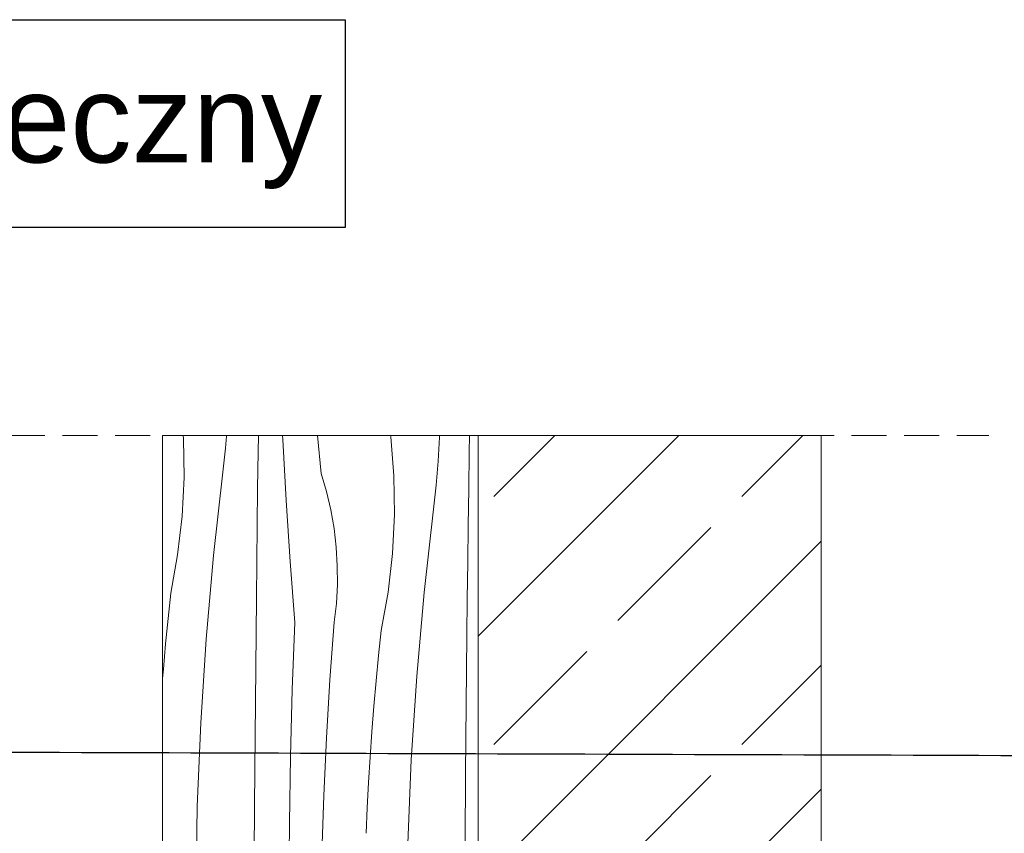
# Model space of a CAD drawing. Header units: millimetres. Extents: x -7814 to 55813, y 465 to 25965.
# Tile 68 of 112: x 49142 to 49704, y 11416 to 11880. Entities that reach past the tile are written whole.
import ezdxf

# ---------------------------------------------------------------- set-up
doc = ezdxf.new("R2010")
doc.units = ezdxf.units.MM
doc.linetypes.add('Hidden Line', pattern=[30, 20, -10])
for name, color, linetype, lineweight in [('2D Drafting - General2', 251, 'Continuous', 15), ('2D Drafting - General81', 251, 'Continuous', 20), ('Annotation - Label5', 161, 'Continuous', 25), ('Annotation - Text5', 161, 'Continuous', 25)]:
    doc.layers.add(name, color=color, linetype=linetype, lineweight=lineweight)
doc.styles.add('GENERATED_STYLE_1', font='arial.ttf')
doc.styles.get("Standard").update_dxf_attribs({"font": 'arial.ttf'})
doc.dimstyles.new('GENERATED_STYLE__19', dxfattribs={"dimtxt": 0.18, "dimasz": 91.2, "dimexe": 0.18, "dimexo": 0.0625, "dimgap": 0.09, "dimtad": 0, "dimtih": 1, "dimtoh": 1, "dimdec": 4, "dimzin": 0, "dimdsep": 46, "dimtxsty": 'Standard', "dimcen": 0.09, "dimadec": 0, "dimazin": 0, "dimtfac": 1, "dimtdec": 4, "dimtmove": 0, "dimatfit": 3, "dimldrblk": 'ARROWHEAD_5', "dimfxl": 0, "dimtolj": 1, "dimtzin": 0, "dimarcsym": 0})

# ---------------------------------------------------------------- blocks, each defined once
blk = doc.blocks.new('*X44')
at = {"layer": '2D Drafting - General81', "linetype": 'Continuous'}
for p, q in [((-49214.84, 62930.22), (-49214.98, 62931.95)), ((-49214.5, 62908.05), (-49214.84, 62930.22)), ((-49190.83, 62924.74), (-49190.21, 62931.58)), ((-49190.21, 62931.58), (-49190.18, 62931.95)), ((-49172.23, 62922.68), (-49172.07, 62931.95)), ((-49158.23, 62929.77), (-49158.33, 62931.95)), ((-49136.31, 62910.34), (-49138.36, 62931.95)), ((-49096.56, 62931.16), (-49096.67, 62931.95)), ((-49094.77, 62909.05), (-49096.56, 62931.16)), ((-49069.16, 62924.12), (-49068.8, 62930.98)), ((-49068.8, 62930.98), (-49068.76, 62931.95)), ((-49051.82, 62922.4), (-49051.64, 62931.95)), ((-49191.55, 62917.91), (-49190.83, 62924.74)), ((-49156.21, 62894.92), (-49158.23, 62929.77)), ((-49172.54, 62901.79), (-49172.23, 62922.68)), ((-49069.6, 62917.26), (-49069.16, 62924.12)), ((-49052.16, 62901.51), (-49051.82, 62922.4)), ((-49192.35, 62911.08), (-49191.55, 62917.91)), ((-49070.14, 62910.41), (-49069.6, 62917.26)), ((-49215.6, 62885.9), (-49214.5, 62908.05)), ((-49197.68, 62863.56), (-49192.35, 62911.08)), ((-49133.27, 62900.05), (-49136.31, 62910.34)), ((-49094.43, 62886.88), (-49094.77, 62909.05)), ((-49070.77, 62903.57), (-49070.14, 62910.41)), ((-49172.81, 62880.9), (-49172.54, 62901.79)), ((-49071.48, 62896.73), (-49070.77, 62903.57)), ((-49130.82, 62889.61), (-49133.27, 62900.05)), ((-49072.28, 62889.91), (-49071.48, 62896.73)), ((-49052.47, 62880.62), (-49052.16, 62901.51)), ((-49153.9, 62860.08), (-49156.21, 62894.92)), ((-49218.13, 62863.86), (-49215.6, 62885.9)), ((-49128.97, 62879.04), (-49130.82, 62889.61)), ((-49095.53, 62864.72), (-49094.43, 62886.88)), ((-49077.61, 62842.39), (-49072.28, 62889.91)), ((-49173.05, 62860), (-49172.81, 62880.9)), ((-49052.74, 62859.72), (-49052.47, 62880.62)), ((-49127.72, 62868.39), (-49128.97, 62879.04)), ((-49127.08, 62857.68), (-49127.72, 62868.39)), ((-49222.09, 62842.04), (-49218.13, 62863.86)), ((-49201.89, 62815.93), (-49197.68, 62863.56)), ((-49098.06, 62842.69), (-49095.53, 62864.72)), ((-49173.26, 62839.11), (-49173.05, 62860)), ((-49151.31, 62825.26), (-49153.9, 62860.08)), ((-49127.04, 62846.96), (-49127.08, 62857.68)), ((-49052.98, 62838.83), (-49052.74, 62859.72)), ((-49127.62, 62836.25), (-49127.04, 62846.96)), ((-49223.62, 62827.61), (-49222.09, 62842.04)), ((-49102.03, 62820.87), (-49098.06, 62842.69)), ((-49081.82, 62794.76), (-49077.61, 62842.39)), ((-49173.61, 62799.76), (-49173.26, 62839.11)), ((-49128.8, 62825.59), (-49127.62, 62836.25)), ((-49053.19, 62817.94), (-49052.98, 62838.83)), ((-49225.02, 62813.17), (-49223.62, 62827.61)), ((-49152.75, 62787.13), (-49151.31, 62825.26)), ((-49131.27, 62792.63), (-49128.8, 62825.59)), ((-49103.55, 62806.44), (-49102.03, 62820.87)), ((-49053.55, 62778.59), (-49053.19, 62817.94)), ((-49226.28, 62798.71), (-49225.02, 62813.17)), ((-49204.97, 62768.21), (-49201.89, 62815.93)), ((-49104.95, 62792), (-49103.55, 62806.44)), ((-49226.69, 62793.5), (-49226.28, 62798.71)), ((-49173.95, 62760.42), (-49173.61, 62799.76)), ((-49133.28, 62759.65), (-49131.27, 62792.63)), ((-49106.22, 62777.54), (-49104.95, 62792)), ((-49084.91, 62747.04), (-49081.82, 62794.76)), ((-49153.79, 62748.99), (-49152.75, 62787.13)), ((-49053.89, 62739.25), (-49053.55, 62778.59)), ((-49107.35, 62763.08), (-49106.22, 62777.54)), ((-49206.93, 62720.43), (-49204.97, 62768.21)), ((-49108.36, 62748.6), (-49107.35, 62763.08)), ((-49174.28, 62721.08), (-49173.95, 62760.42)), ((-49134.85, 62726.64), (-49133.28, 62759.65)), ((-49154.42, 62710.84), (-49153.79, 62748.99)), ((-49109.23, 62734.12), (-49108.36, 62748.6)), ((-49086.87, 62699.26), (-49084.91, 62747.04)), ((-49054.21, 62699.91), (-49053.89, 62739.25)), ((-49109.98, 62719.63), (-49109.23, 62734.12)), ((-49135.96, 62693.61), (-49134.85, 62726.64)), ((-49207.77, 62672.62), (-49206.93, 62720.43)), ((-49174.59, 62681.73), (-49174.28, 62721.08)), ((-49110.59, 62705.14), (-49109.98, 62719.63)), ((-49154.66, 62672.68), (-49154.42, 62710.84))]:
    blk.add_line(p, q, dxfattribs=at)
blk = doc.blocks.new('Wype_nienie_132')
at = {"layer": '2D Drafting - General2', "linetype": 'Continuous'}
for p, q in [((-49046.69, 62931.95), (-49226.69, 62931.95)), ((-49226.69, 62931.95), (-49226.69, 61566.98)), ((-49046.69, 61566.98), (-49046.69, 62931.95))]:
    blk.add_line(p, q, dxfattribs=at)
at = {"layer": '2D Drafting - General81', "linetype": 'Continuous'}
blk.add_blockref('*X44', (0, 0), dxfattribs=at)
blk = doc.blocks.new('ARROWHEAD_5')
at = {"color": 0, "linetype": 'Continuous', "lineweight": 0}
blk.add_line((0, 0), (-1, 0), dxfattribs=at)
blk.add_solid([(-1, 0.2679), (0, 0), (-1, -0.2679), (-1, 0.2679)], dxfattribs=at)

msp = doc.modelspace()

# ---------------------------------------------------------------- hatches: boundary and pattern name
at = {"layer": '2D Drafting - General81', "linetype": 'Continuous'}
h = msp.add_hatch(dxfattribs=at)
h.set_pattern_fill('SOLID___DASHED', color=256, style=0, pattern_type=2)
h.set_pattern_definition([(45, (98450.45, -51289.39), (-70.71068, 70.71068), []), (45, (98415.1, -51254.03), (-70.71068, 70.71068), [75, -25])])
h.paths.add_polyline_path([(49403.76, 10277.59), (49599.3, 10277.59), (49599.3, 11642.56), (49403.76, 11642.56)])

# ---------------------------------------------------------------- linework, layer by layer
at = {"layer": '2D Drafting - General2', "linetype": 'Hidden Line'}
msp.add_line((48716.65, 11642.56), (49694.88, 11642.56), dxfattribs=at)
at = {"layer": '2D Drafting - General2', "linetype": 'Continuous'}
msp.add_line((49599.3, 10277.59), (49599.3, 11642.56), dxfattribs=at)
at = {"layer": '2D Drafting - General2', "linetype": 'Continuous', "flags": 128}
msp.add_lwpolyline([(49403.76, 10277.59), (49599.3, 10277.59), (49599.3, 11642.56), (49403.76, 11642.56)], close=True, dxfattribs=at)
at = {"layer": 'Annotation - Text5', "linetype": 'Continuous', "flags": 128}
msp.add_lwpolyline([(48676.63, 11879.7), (49327.83, 11879.7), (49327.83, 11761.13), (48676.63, 11761.13)], close=True, dxfattribs=at)

# ---------------------------------------------------------------- block references
at = {"layer": '2D Drafting - General81', "linetype": 'Continuous'}
msp.add_blockref('Wype_nienie_132', (98450.45, -51289.39), dxfattribs=at)

# ---------------------------------------------------------------- texts
at = {"layer": 'Annotation - Text5', "linetype": 'Continuous', "insert": (49002.23, 11848.27), "char_height": 50, "attachment_point": 2, "style": 'GENERATED_STYLE_1'}
msp.add_mtext('{przekrój poprzeczny}', dxfattribs=at)

# ---------------------------------------------------------------- leaders
at = {"layer": 'Annotation - Label5', "linetype": 'Continuous', "path_type": 1, "annotation_type": 0, "has_hookline": 1, "hookline_direction": 0, "text_width": 413.9}
msp.add_leader([(48990.28, 11462.52), (49789.09, 11459.92)], dimstyle='GENERATED_STYLE__19', dxfattribs=at)

doc.saveas('drawing.dxf')
